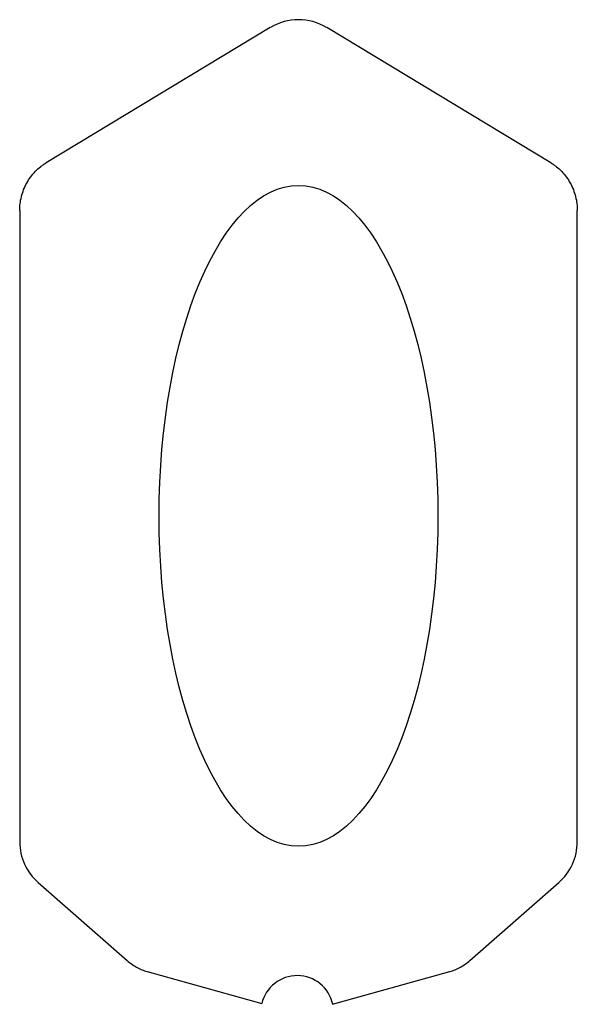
# Model space of a CAD drawing. Header units: millimetres. Extents: x 0 to 307, y 0 to 543.
import ezdxf

# ---------------------------------------------------------------- set-up
doc = ezdxf.new("R2010")
doc.units = ezdxf.units.MM
doc.linetypes.add('SLD-Sürekli', pattern=[0])

msp = doc.modelspace()

# ---------------------------------------------------------------- linework, layer by layer
at = {"color": 7, "linetype": 'SLD-Sürekli', "lineweight": 25}
for p, q in [((138.39, 538.4), (14.92, 463.85)), ((292.88, 463.85), (169.41, 538.4)), ((0.4, 437.54), (0.4, 89.98)), ((307.4, 89.98), (307.4, 437.54)), ((10.61, 67.43), (59.53, 24.51)), ((248.27, 24.51), (297.19, 67.43)), ((70.66, 18.45), (133.69, 0.79)), ((172.71, 0.4), (237.14, 18.45))]:
    msp.add_line(p, q, dxfattribs=at)
for centre, radius, start, end in [((153.9, 512.71), 30, 58.8793, 121.1207), ((30.4, 89.98), 30, 180, 228.735), ((277.4, 89.98), 30, 311.265, 0), ((153.16, -3.79), 20, 12.103, 166.7491)]:
    msp.add_arc(centre, radius, start, end, dxfattribs=at)
msp.add_ellipse((153.9, 269.46), major_axis=(0, 182), ratio=0.421703, dxfattribs=at)
for points, knots in [([(0.4, 437.54), (0.4, 438.82), (0.55, 441.37), (1.51, 446.59), (3.49, 451.66), (6.39, 456.17), (8.95, 459.2), (11.34, 461.36), (13.36, 462.86), (14.39, 463.53), (14.92, 463.85)], [0, 0, 0, 0, 0.125, 0.25, 0.5, 0.625, 0.75, 0.875, 0.9375, 1, 1, 1, 1]), ([(292.88, 463.85), (293.41, 463.53), (294.44, 462.86), (296.46, 461.36), (298.85, 459.2), (301.41, 456.17), (304.31, 451.66), (306.29, 446.59), (307.25, 441.37), (307.4, 438.82), (307.4, 437.54)], [0, 0, 0, 0, 0.0625, 0.125, 0.25, 0.375, 0.5, 0.75, 0.875, 1, 1, 1, 1])]:
    msp.add_open_spline(points, degree=3, knots=knots, dxfattribs=at)
for points in [[(59.53, 24.51), (60.34, 23.81), (62.02, 22.48), (64.76, 20.79), (67.65, 19.42), (69.65, 18.74), (70.66, 18.45)], [(237.14, 18.45), (238.15, 18.74), (240.15, 19.42), (243.04, 20.79), (245.78, 22.48), (247.46, 23.81), (248.27, 24.51)]]:
    msp.add_open_spline(points, degree=3, dxfattribs=at)

doc.saveas('drawing.dxf')
